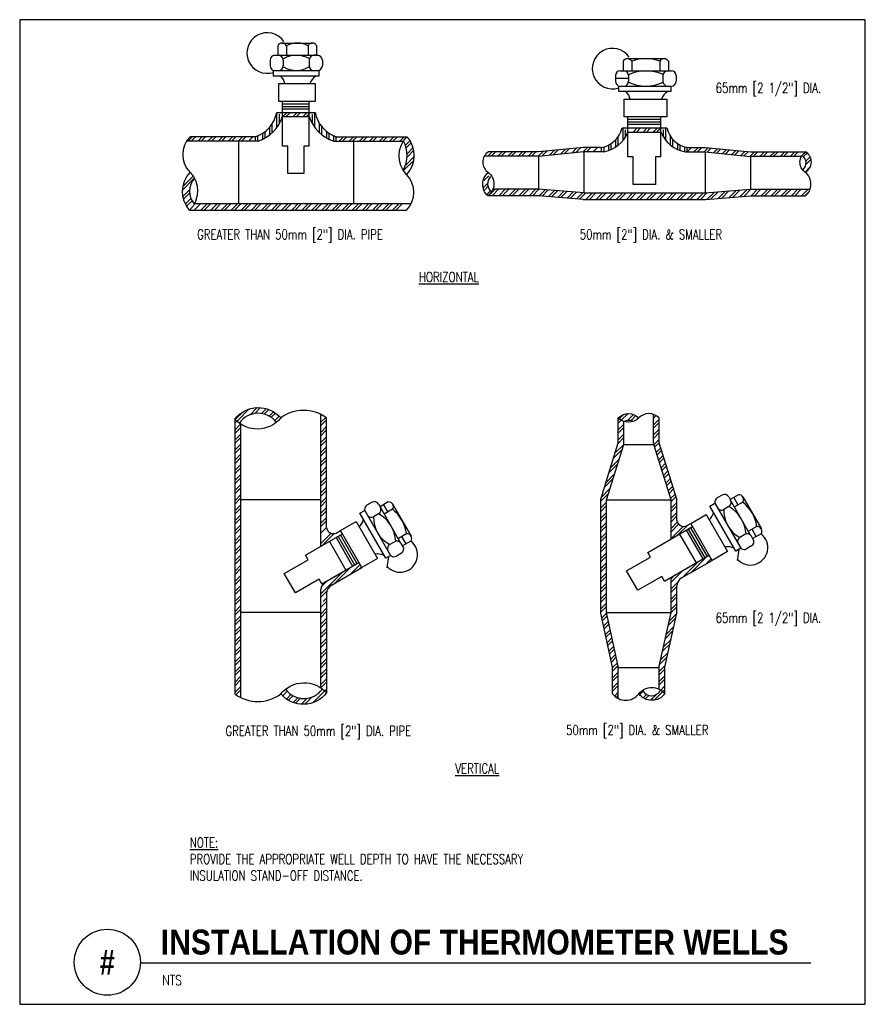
# Model space of a CAD drawing. Header units: inches. Extents: x -0.24 to 7.76, y -0.21 to 9.1.
import ezdxf
from ezdxf.enums import TextEntityAlignment as Align

# ---------------------------------------------------------------- set-up
doc = ezdxf.new("R2010")
doc.units = ezdxf.units.IN
doc.header["$MEASUREMENT"] = 0
doc.layers.add('G-ANNO-NPLT', color=7, linetype='Continuous', plot=False)
for name, color, linetype in [('M-DETL-MEDM', 4, 'Continuous'), ('M-DETL-PATT', 8, 'Continuous'), ('M-DETL-TEXT', 2, 'Continuous'), ('M-DETL-THIN', 2, 'Continuous')]:
    doc.layers.add(name, color=color, linetype=linetype)
doc.styles.add('BOLD', font='bold.shx', dxfattribs={"width": 0.9})
doc.styles.add('Romans', font='romans.shx', dxfattribs={"width": 0.75})

msp = doc.modelspace()

# ---------------------------------------------------------------- linework, layer by layer
at = {"layer": 'G-ANNO-NPLT', "color": 6}
msp.add_lwpolyline([(-0.2427, -0.2104), (7.7572, -0.2104), (7.7572, 9.1021), (-0.2427, 9.1021)], close=True, dxfattribs=at)
at = {"layer": 'M-DETL-MEDM'}
for p, q in [((2.1887, 8.2251), (2.5516, 8.2251)), ((2.2445, 8.1857), (2.4958, 8.1857)), ((5.4557, 8.0781), (5.8796, 8.0781)), ((5.5115, 8.0387), (5.8238, 8.0387)), ((2.0121, 7.9541), (1.3361, 7.9541)), ((1.9854, 7.9957), (1.3692, 7.9957)), ((1.8263, 7.9541), (1.8263, 7.3623)), ((2.7283, 7.9541), (3.3873, 7.9541)), ((2.755, 7.9957), (3.4209, 7.9957)), ((2.9141, 7.9541), (2.9141, 7.3623)), ((4.6655, 7.8514), (4.1909, 7.8514)), ((5.09, 7.893), (4.6655, 7.8514)), ((5.0932, 7.8515), (4.6655, 7.8096)), ((5.2523, 7.893), (5.09, 7.893)), ((5.0932, 7.8515), (5.0932, 7.465)), ((5.279, 7.8515), (5.0932, 7.8515)), ((6.0563, 7.8515), (6.2421, 7.8515)), ((6.0829, 7.893), (6.2453, 7.893)), ((6.2421, 7.8515), (6.2421, 7.465)), ((6.2421, 7.8515), (6.6697, 7.8096)), ((6.2453, 7.893), (6.6697, 7.8514)), ((6.6697, 7.8514), (7.1969, 7.8514)), ((4.6655, 7.8099), (4.1519, 7.8099)), ((4.6655, 7.8099), (4.6655, 7.4987)), ((6.6697, 7.8099), (7.1543, 7.8099)), ((6.6697, 7.8099), (6.6697, 7.4987)), ((4.6655, 7.4987), (4.2344, 7.4987)), ((5.0932, 7.465), (4.6655, 7.4987)), ((5.0932, 7.465), (6.2421, 7.465)), ((6.2421, 7.465), (6.6697, 7.4987)), ((6.6697, 7.4987), (7.2367, 7.4987)), ((1.4103, 7.3623), (3.461, 7.3623)), ((4.6655, 7.4365), (4.1849, 7.4365)), ((5.0884, 7.4027), (4.6655, 7.4361)), ((5.0884, 7.4027), (6.2469, 7.4027)), ((6.2469, 7.4027), (6.6697, 7.4361)), ((6.6697, 7.4365), (7.1909, 7.4365)), ((1.3646, 7.3), (3.4163, 7.3)), ((1.7927, 5.3252), (1.7927, 2.7256)), ((2.6068, 4.1213), (2.6068, 5.3688)), ((2.6608, 4.2961), (2.6608, 5.3354)), ((1.8469, 5.2781), (1.8469, 2.6922)), ((5.4719, 5.0854), (5.7555, 5.0854)), ((2.6068, 4.5598), (1.8469, 4.5598)), ((5.3077, 4.5598), (5.9197, 4.5598)), ((6.065, 4.315), (6.1057, 4.3385)), ((2.752, 4.2467), (2.7928, 4.2703)), ((2.7058, 3.7535), (2.9948, 3.9204)), ((6.0187, 3.8218), (6.3077, 3.9887)), ((5.9737, 3.6819), (5.9737, 3.7439)), ((2.6068, 2.7828), (2.6068, 3.7089)), ((2.6608, 3.6756), (2.6608, 2.7358)), ((2.6068, 3.4938), (1.8469, 3.4938)), ((5.3077, 3.4938), (5.9197, 3.4938)), ((5.4202, 2.9756), (5.8072, 2.9756))]:
    msp.add_line(p, q, dxfattribs=at)
for points in [[(1.3692, 7.9957, 0.413791), (1.3692, 7.6582, -0.405966), (1.3646, 7.3, -0.384187), (1.3692, 7.6582)], [(3.4163, 7.3, 0.413791), (3.4163, 7.6375, -0.405966), (3.4209, 7.9957, -0.384187), (3.4163, 7.6375)], [(4.1909, 7.8514, 0.549641), (4.1909, 7.6582, -0.506918), (4.1849, 7.4365, -0.450134), (4.1909, 7.6582)], [(7.1909, 7.4365, 0.470845), (7.1909, 7.6582, -0.56987), (7.1969, 7.8514, -0.513597), (7.1909, 7.6582)], [(2.6608, 5.3354, 0.331758), (2.2267, 5.3354, -0.461502), (1.7927, 5.3252, -0.476421), (2.2267, 5.3354)], [(5.8071, 5.3354, 0.42008), (5.6137, 5.3354, -0.42008), (5.4203, 5.3354, -0.42008), (5.6137, 5.3354)], [(1.7927, 2.7256, 0.331758), (2.2267, 2.7256, -0.461502), (2.6608, 2.7358, -0.476421), (2.2267, 2.7256)], [(5.3662, 2.7256, 0.490652), (5.6137, 2.7256, -0.490652), (5.8612, 2.7256, -0.490652), (5.6137, 2.7256)]]:
    msp.add_lwpolyline(points, format="xyb", dxfattribs=at)
for points in [[(5.3668, 2.7248), (5.3662, 2.9777), (5.2537, 3.4879), (5.2537, 4.568), (5.4203, 5.1015), (5.4203, 5.3354)], [(5.9197, 4.1896), (5.9197, 4.5598), (5.7555, 5.0854), (5.7531, 5.1015), (5.7531, 5.3692)], [(5.9737, 4.3643), (5.9737, 4.568), (5.8071, 5.1015), (5.8071, 5.3354)], [(5.3077, 3.4938), (5.3077, 4.5598), (5.4719, 5.0854), (5.4743, 5.1015), (5.4743, 5.3017)], [(5.9197, 3.4938), (5.9197, 3.8292)], [(5.8612, 2.7256), (5.8612, 2.9777), (5.9737, 3.4879), (5.9737, 3.6937)], [(5.4202, 2.6813), (5.4202, 2.9777), (5.4189, 2.9893), (5.3077, 3.4938)], [(5.8072, 2.7699), (5.8072, 2.9777), (5.8085, 2.9893), (5.9197, 3.4938)]]:
    msp.add_lwpolyline(points, dxfattribs=at)
for centre, radius, start, end in [((1.8978, 8.2781), 0.2957, 287.23204, 349.68081), ((2.8426, 8.2781), 0.2957, 190.31919, 252.76796), ((1.8968, 8.3022), 0.3667, 288.31584, 341.47613), ((2.8435, 8.3022), 0.3667, 198.52387, 251.68416), ((5.2199, 8.1328), 0.242, 277.69921, 346.92422), ((5.2271, 8.1538), 0.3067, 279.73524, 337.96407), ((6.1081, 8.1538), 0.3067, 202.03592, 260.26476), ((6.1154, 8.1328), 0.242, 193.07578, 262.30079), ((3.1332, 7.8165), 0.289, 330.99158, 28.43516), ((7.1149, 7.747), 0.0819, 311.89092, 56.31377), ((1.5425, 7.4795), 0.179, 137.52915, 221.81567), ((4.2815, 7.5493), 0.0973, 135.3674, 231.94037), ((2.0133, 5.1644), 0.2153, 37.74984, 144.68374), ((5.517, 5.2196), 0.0925, 65.45919, 116.16038), ((2.7265, 4.3085), 0.0669, 190.7393, 292.45892), ((6.0394, 4.3768), 0.0669, 190.7393, 292.45892), ((6.0637, 3.7439), 0.09, 120, 180), ((2.6968, 3.7089), 0.09, 120, 180), ((2.6968, 3.7089), 0.09, 166.22089, 180), ((2.7508, 3.6756), 0.09, 120, 180), ((2.4465, 2.8964), 0.2151, 217.09898, 322.77566), ((5.7344, 2.8021), 0.0942, 210.27407, 331.51634)]:
    msp.add_arc(centre, radius, start, end, dxfattribs=at)
at = {"layer": 'M-DETL-PATT'}
for p, q in [((2.1913, 8.0837), (2.1913, 8.2233)), ((2.2138, 8.1179), (2.2138, 8.2075)), ((2.2475, 8.1857), (2.2869, 8.2251)), ((2.2794, 8.1857), (2.3187, 8.2251)), ((2.343, 8.1857), (2.3824, 8.2251)), ((2.3748, 8.1857), (2.4142, 8.2251)), ((2.4385, 8.1857), (2.4778, 8.2251)), ((2.4703, 8.1857), (2.5097, 8.2251)), ((2.5266, 8.1179), (2.5266, 8.2075)), ((2.5491, 8.0837), (2.5491, 8.2233)), ((2.1463, 8.0335), (2.1463, 8.1178)), ((2.5941, 8.0335), (2.5941, 8.1178)), ((2.0563, 7.9721), (2.0563, 8.0284)), ((2.0788, 7.9839), (2.0788, 8.0442)), ((2.1238, 8.0143), (2.1238, 8.0874)), ((2.6166, 8.0143), (2.6166, 8.0874)), ((2.6616, 7.9839), (2.6616, 8.0442)), ((2.6841, 7.9721), (2.6841, 8.0284)), ((5.4652, 7.9604), (5.4652, 8.0767)), ((5.4877, 7.992), (5.4877, 8.061)), ((5.5598, 8.0387), (5.5992, 8.0781)), ((5.5917, 8.0387), (5.631, 8.0781)), ((5.6553, 8.0387), (5.6947, 8.0781)), ((5.6871, 8.0387), (5.7265, 8.0781)), ((5.7508, 8.0387), (5.7901, 8.0781)), ((5.7826, 8.0387), (5.822, 8.0781)), ((5.8476, 7.992), (5.8476, 8.061)), ((5.8701, 7.9604), (5.8701, 8.0767)), ((1.3477, 7.9541), (1.3892, 7.9957)), ((1.3795, 7.9541), (1.4211, 7.9957)), ((1.4432, 7.9541), (1.4847, 7.9957)), ((1.475, 7.9541), (1.5165, 7.9957)), ((1.5386, 7.9541), (1.5802, 7.9957)), ((1.5705, 7.9541), (1.612, 7.9957)), ((1.6341, 7.9541), (1.6756, 7.9957)), ((1.6659, 7.9541), (1.7074, 7.9957)), ((1.7296, 7.9541), (1.7711, 7.9957)), ((1.7614, 7.9541), (1.8029, 7.9957)), ((1.825, 7.9541), (1.8665, 7.9957)), ((1.8568, 7.9541), (1.8983, 7.9957)), ((1.9205, 7.9541), (1.962, 7.9957)), ((1.9888, 7.9541), (1.9888, 7.9967)), ((2.0113, 7.9541), (2.0113, 8.005)), ((2.7291, 7.9541), (2.7291, 8.005)), ((2.7516, 7.9541), (2.7516, 7.9967)), ((2.7796, 7.9541), (2.8211, 7.9957)), ((2.8114, 7.9541), (2.8529, 7.9957)), ((2.8751, 7.9541), (2.9166, 7.9957)), ((2.9069, 7.9541), (2.9484, 7.9957)), ((2.9705, 7.9541), (3.012, 7.9957)), ((3.0024, 7.9541), (3.0439, 7.9957)), ((3.066, 7.9541), (3.1075, 7.9957)), ((3.0978, 7.9541), (3.1393, 7.9957)), ((3.1615, 7.9541), (3.203, 7.9957)), ((3.1933, 7.9541), (3.2348, 7.9957)), ((3.2569, 7.9541), (3.2984, 7.9957)), ((3.2887, 7.9541), (3.3302, 7.9957)), ((3.3524, 7.9541), (3.3939, 7.9957)), ((3.449, 7.9573), (3.405, 7.9134)), ((3.4602, 7.9367), (3.4125, 7.889)), ((5.3302, 7.8649), (5.3302, 7.9174)), ((5.3527, 7.8739), (5.3527, 7.9305)), ((5.3977, 7.8988), (5.3977, 7.9686)), ((5.4202, 7.9154), (5.4202, 7.997)), ((5.9151, 7.9154), (5.9151, 7.997)), ((5.9376, 7.8988), (5.9376, 7.9686)), ((5.9826, 7.8739), (5.9826, 7.9305)), ((6.0051, 7.8649), (6.0051, 7.9174)), ((3.4777, 7.8906), (3.4216, 7.8345)), ((3.4835, 7.8646), (3.4221, 7.8032)), ((4.1856, 7.8099), (4.2271, 7.8514)), ((4.2174, 7.8099), (4.2589, 7.8514)), ((4.281, 7.8099), (4.3225, 7.8514)), ((4.3128, 7.8099), (4.3544, 7.8514)), ((4.3765, 7.8099), (4.418, 7.8514)), ((4.4083, 7.8099), (4.4498, 7.8514)), ((4.4719, 7.8099), (4.5135, 7.8514)), ((4.5038, 7.8099), (4.5453, 7.8514)), ((4.5674, 7.8099), (4.6089, 7.8514)), ((4.5992, 7.8099), (4.6407, 7.8514)), ((4.6629, 7.8099), (4.7086, 7.8556)), ((4.6975, 7.8127), (4.7439, 7.8591)), ((4.768, 7.8196), (4.8144, 7.866)), ((4.8033, 7.8231), (4.8497, 7.8694)), ((4.8739, 7.83), (4.9202, 7.8763)), ((4.9091, 7.8334), (4.9555, 7.8798)), ((4.9797, 7.8403), (5.026, 7.8867)), ((5.0149, 7.8438), (5.0613, 7.8902)), ((5.0855, 7.8507), (5.1277, 7.893)), ((5.1181, 7.8515), (5.1596, 7.893)), ((5.1817, 7.8515), (5.2232, 7.893)), ((5.2627, 7.8515), (5.2627, 7.8946)), ((5.2852, 7.8526), (5.2852, 7.8998)), ((6.0501, 7.8526), (6.0501, 7.8998)), ((6.0726, 7.8515), (6.0726, 7.8946)), ((6.0727, 7.8515), (6.1142, 7.893)), ((6.1363, 7.8515), (6.1778, 7.893)), ((6.1681, 7.8515), (6.2096, 7.893)), ((6.2318, 7.8515), (6.2708, 7.8905)), ((6.2617, 7.8495), (6.2997, 7.8876)), ((6.3196, 7.8439), (6.3577, 7.882)), ((6.3486, 7.841), (6.3867, 7.8791)), ((6.4066, 7.8354), (6.4447, 7.8735)), ((6.4356, 7.8325), (6.4737, 7.8706)), ((6.4935, 7.8268), (6.5316, 7.8649)), ((6.5225, 7.824), (6.5606, 7.8621)), ((6.5805, 7.8183), (6.6186, 7.8564)), ((6.6095, 7.8155), (6.6476, 7.8536)), ((6.6674, 7.8098), (6.709, 7.8514)), ((6.6993, 7.8099), (6.7408, 7.8514)), ((6.763, 7.8099), (6.8045, 7.8514)), ((6.7948, 7.8099), (6.8363, 7.8514)), ((6.8584, 7.8099), (6.8999, 7.8514)), ((6.8902, 7.8099), (6.9318, 7.8514)), ((6.9539, 7.8099), (6.9954, 7.8514)), ((6.9857, 7.8099), (7.0272, 7.8514)), ((7.0493, 7.8099), (7.0909, 7.8514)), ((7.0812, 7.8099), (7.1227, 7.8514)), ((7.1735, 7.8068), (7.2074, 7.8407)), ((3.4825, 7.7681), (3.395, 7.6806)), ((3.487, 7.8044), (3.4103, 7.7277)), ((7.1951, 7.7648), (7.2319, 7.8016)), ((7.1953, 7.7332), (7.2395, 7.7774)), ((7.1868, 7.661), (7.2324, 7.7066)), ((1.2985, 7.4912), (1.4095, 7.6023)), ((1.303, 7.5276), (1.3977, 7.6222)), ((4.1865, 7.5547), (4.1423, 7.5105)), ((4.195, 7.6269), (4.1494, 7.5813)), ((1.302, 7.4311), (1.3641, 7.4932)), ((1.3078, 7.4051), (1.3644, 7.4617)), ((4.1867, 7.5231), (4.1499, 7.4863)), ((4.2083, 7.4811), (4.1744, 7.4472)), ((4.1939, 7.4365), (4.2562, 7.4987)), ((4.2258, 7.4365), (4.288, 7.4987)), ((4.2894, 7.4365), (4.3516, 7.4987)), ((4.3212, 7.4365), (4.3835, 7.4987)), ((4.3849, 7.4365), (4.4471, 7.4987)), ((4.4167, 7.4365), (4.4789, 7.4987)), ((4.4803, 7.4365), (4.5426, 7.4987)), ((4.5121, 7.4365), (4.5744, 7.4987)), ((4.5758, 7.4365), (4.638, 7.4987)), ((4.6076, 7.4365), (4.6695, 7.4984)), ((4.6705, 7.4357), (4.7285, 7.4937)), ((4.7, 7.4334), (4.758, 7.4914)), ((4.7589, 7.4287), (4.817, 7.4868)), ((4.7884, 7.4264), (4.8465, 7.4844)), ((4.8474, 7.4217), (4.9055, 7.4798)), ((4.8769, 7.4194), (4.935, 7.4774)), ((4.9359, 7.4147), (4.994, 7.4728)), ((4.9654, 7.4124), (5.0234, 7.4705)), ((5.0244, 7.4078), (5.0824, 7.4658)), ((5.0539, 7.4054), (5.1134, 7.465)), ((5.1148, 7.4027), (5.177, 7.465)), ((5.1466, 7.4027), (5.2089, 7.465)), ((5.2103, 7.4027), (5.2725, 7.465)), ((5.2421, 7.4027), (5.3043, 7.465)), ((5.3057, 7.4027), (5.368, 7.465)), ((5.3375, 7.4027), (5.3998, 7.465)), ((5.4012, 7.4027), (5.4634, 7.465)), ((5.433, 7.4027), (5.4952, 7.465)), ((5.4966, 7.4027), (5.5589, 7.465)), ((5.5285, 7.4027), (5.5907, 7.465)), ((5.5921, 7.4027), (5.6543, 7.465)), ((5.6239, 7.4027), (5.6862, 7.465)), ((5.6875, 7.4027), (5.7498, 7.465)), ((5.7194, 7.4027), (5.7816, 7.465)), ((5.783, 7.4027), (5.8453, 7.465)), ((5.8148, 7.4027), (5.8771, 7.465)), ((5.8785, 7.4027), (5.9407, 7.465)), ((5.9103, 7.4027), (5.9725, 7.465)), ((5.9739, 7.4027), (6.0362, 7.465)), ((6.0057, 7.4027), (6.068, 7.465)), ((6.0694, 7.4027), (6.1316, 7.465)), ((6.1012, 7.4027), (6.1635, 7.465)), ((6.1648, 7.4027), (6.2271, 7.465)), ((6.1967, 7.4027), (6.2604, 7.4664)), ((6.2615, 7.4039), (6.3295, 7.4719)), ((6.296, 7.4066), (6.364, 7.4746)), ((6.3651, 7.412), (6.4331, 7.48)), ((6.3996, 7.4148), (6.4676, 7.4828)), ((6.4687, 7.4202), (6.5367, 7.4882)), ((6.5033, 7.4229), (6.5713, 7.4909)), ((6.5724, 7.4284), (6.6404, 7.4964)), ((6.6069, 7.4311), (6.6745, 7.4987)), ((6.6759, 7.4365), (6.7381, 7.4987)), ((6.7077, 7.4365), (6.77, 7.4987)), ((6.7713, 7.4365), (6.8336, 7.4987)), ((6.8032, 7.4365), (6.8654, 7.4987)), ((6.8668, 7.4365), (6.9291, 7.4987)), ((6.8986, 7.4365), (6.9609, 7.4987)), ((6.9623, 7.4365), (7.0245, 7.4987)), ((6.9941, 7.4365), (7.0563, 7.4987)), ((7.0577, 7.4365), (7.12, 7.4987)), ((7.0895, 7.4365), (7.1518, 7.4987)), ((7.1532, 7.4365), (7.2154, 7.4987)), ((7.185, 7.4365), (7.2238, 7.4752)), ((1.3253, 7.359), (1.3772, 7.4109)), ((1.3365, 7.3384), (1.3877, 7.3896)), ((1.4081, 7.3), (1.4703, 7.3623)), ((1.4717, 7.3), (1.534, 7.3623)), ((1.5036, 7.3), (1.5658, 7.3623)), ((1.5672, 7.3), (1.6294, 7.3623)), ((1.599, 7.3), (1.6613, 7.3623)), ((1.6627, 7.3), (1.7249, 7.3623)), ((1.6945, 7.3), (1.7567, 7.3623)), ((1.7581, 7.3), (1.8204, 7.3623)), ((1.7899, 7.3), (1.8522, 7.3623)), ((1.8536, 7.3), (1.9158, 7.3623)), ((1.8854, 7.3), (1.9476, 7.3623)), ((1.949, 7.3), (2.0113, 7.3623)), ((1.9809, 7.3), (2.0431, 7.3623)), ((2.0445, 7.3), (2.1067, 7.3623)), ((2.0763, 7.3), (2.1386, 7.3623)), ((2.14, 7.3), (2.2022, 7.3623)), ((2.1718, 7.3), (2.234, 7.3623)), ((2.2354, 7.3), (2.2977, 7.3623)), ((2.2672, 7.3), (2.3295, 7.3623)), ((2.3309, 7.3), (2.3931, 7.3623)), ((2.3627, 7.3), (2.4249, 7.3623)), ((2.4263, 7.3), (2.4886, 7.3623)), ((2.4581, 7.3), (2.5204, 7.3623)), ((2.5218, 7.3), (2.584, 7.3623)), ((2.5536, 7.3), (2.6159, 7.3623)), ((2.6172, 7.3), (2.6795, 7.3623)), ((2.6491, 7.3), (2.7113, 7.3623)), ((2.7127, 7.3), (2.775, 7.3623)), ((2.7445, 7.3), (2.8068, 7.3623)), ((2.8082, 7.3), (2.8704, 7.3623)), ((2.84, 7.3), (2.9022, 7.3623)), ((2.9036, 7.3), (2.9659, 7.3623)), ((2.9354, 7.3), (2.9977, 7.3623)), ((2.9991, 7.3), (3.0613, 7.3623)), ((3.0309, 7.3), (3.0932, 7.3623)), ((3.0945, 7.3), (3.1568, 7.3623)), ((3.1264, 7.3), (3.1886, 7.3623)), ((3.19, 7.3), (3.2523, 7.3623)), ((3.2218, 7.3), (3.2841, 7.3623)), ((3.2855, 7.3), (3.3477, 7.3623)), ((3.3173, 7.3), (3.3795, 7.3623)), ((3.4127, 7.3), (3.4387, 7.326)), ((1.8165, 5.3086), (1.9283, 5.4204)), ((1.9374, 5.3659), (2.0052, 5.4337)), ((1.9806, 5.3772), (2.0363, 5.4329)), ((2.0444, 5.3774), (2.0902, 5.4232)), ((2.0707, 5.3719), (2.1141, 5.4152)), ((1.7927, 5.3166), (1.7958, 5.3197)), ((1.7988, 5.3227), (1.8701, 5.394)), ((2.1161, 5.3536), (2.1569, 5.3944)), ((2.1358, 5.3415), (2.1762, 5.3819)), ((2.17, 5.3121), (2.2107, 5.3528)), ((2.6068, 5.3584), (2.6136, 5.3653)), ((2.6068, 5.2948), (2.6531, 5.3411)), ((2.6068, 5.263), (2.6608, 5.317)), ((5.4203, 5.3188), (5.4281, 5.3265)), ((5.4203, 5.2869), (5.4466, 5.3132)), ((5.4301, 5.3285), (5.4687, 5.3671)), ((5.4483, 5.3149), (5.5092, 5.3758)), ((5.5088, 5.3118), (5.5645, 5.3675)), ((5.5385, 5.3096), (5.586, 5.3572)), ((5.7531, 5.3651), (5.7561, 5.3681)), ((5.7531, 5.3333), (5.7778, 5.3581)), ((5.7531, 5.2697), (5.8071, 5.3237)), ((1.7927, 5.2848), (1.8099, 5.302)), ((1.7927, 5.2211), (1.8469, 5.2753)), ((1.7927, 5.1893), (1.8469, 5.2435)), ((2.6068, 5.1993), (2.6608, 5.2533)), ((2.6068, 5.1675), (2.6608, 5.2215)), ((5.4203, 5.2233), (5.4743, 5.2773)), ((5.4203, 5.1915), (5.4743, 5.2455)), ((5.7531, 5.2378), (5.8071, 5.2918)), ((5.7531, 5.1742), (5.8071, 5.2282)), ((1.7927, 5.1257), (1.8469, 5.1799)), ((1.7927, 5.0938), (1.8469, 5.148)), ((2.6068, 5.1039), (2.6608, 5.1579)), ((2.6068, 5.0721), (2.6608, 5.1261)), ((5.4178, 5.0935), (5.4743, 5.15)), ((5.4203, 5.1279), (5.4743, 5.1819)), ((5.7531, 5.1424), (5.8071, 5.1964)), ((5.7565, 5.0822), (5.8071, 5.1327)), ((1.7927, 5.0302), (1.8469, 5.0844)), ((1.7927, 4.9984), (1.8469, 5.0526)), ((2.6068, 5.0084), (2.6608, 5.0624)), ((2.6068, 4.9766), (2.6608, 5.0306)), ((5.3745, 4.9547), (5.4567, 5.037)), ((5.3889, 5.001), (5.4712, 5.0832)), ((5.7641, 5.058), (5.8072, 5.1011)), ((5.7793, 5.0095), (5.8224, 5.0526)), ((1.7927, 4.9347), (1.8469, 4.9889)), ((1.7927, 4.9029), (1.8469, 4.9571)), ((2.6068, 4.913), (2.6608, 4.967)), ((5.3456, 4.8622), (5.4278, 4.9444)), ((5.7868, 4.9852), (5.8299, 5.0283)), ((5.802, 4.9367), (5.8451, 4.9798)), ((5.8096, 4.9125), (5.8527, 4.9556)), ((1.7927, 4.8393), (1.8469, 4.8935)), ((1.7927, 4.8075), (1.8469, 4.8617)), ((2.6068, 4.8811), (2.6608, 4.9351)), ((2.6068, 4.8175), (2.6608, 4.8715)), ((5.3311, 4.8159), (5.4134, 4.8982)), ((5.8247, 4.864), (5.8678, 4.9071)), ((5.8323, 4.8397), (5.8754, 4.8829)), ((1.7927, 4.7438), (1.8469, 4.798)), ((1.7927, 4.712), (1.8469, 4.7662)), ((2.6068, 4.7857), (2.6608, 4.8397)), ((2.6068, 4.722), (2.6608, 4.776)), ((5.2878, 4.6771), (5.37, 4.7593)), ((5.3022, 4.7233), (5.3845, 4.8056)), ((5.8474, 4.7913), (5.8905, 4.8344)), ((5.855, 4.767), (5.8981, 4.8101)), ((5.8701, 4.7185), (5.9133, 4.7616)), ((1.7927, 4.6484), (1.8469, 4.7026)), ((1.7927, 4.6165), (1.8469, 4.6707)), ((2.6068, 4.6902), (2.6608, 4.7442)), ((2.6068, 4.6266), (2.6608, 4.6806)), ((5.2588, 4.5845), (5.3411, 4.6668)), ((5.8777, 4.6943), (5.9208, 4.7374)), ((5.8929, 4.6458), (5.936, 4.6889)), ((5.9004, 4.6215), (5.9435, 4.6646)), ((1.7927, 4.5529), (1.8469, 4.6071)), ((1.7927, 4.5211), (1.8469, 4.5753)), ((2.6068, 4.5948), (2.6608, 4.6488)), ((2.6068, 4.5311), (2.6608, 4.5851)), ((5.2537, 4.5475), (5.3267, 4.6205)), ((5.9156, 4.573), (5.9587, 4.6161)), ((5.9197, 4.5454), (5.9663, 4.5919)), ((1.7927, 4.4574), (1.8469, 4.5116)), ((1.7927, 4.4256), (1.8469, 4.4798)), ((2.6068, 4.4993), (2.6608, 4.5533)), ((2.6068, 4.4357), (2.6608, 4.4897)), ((5.2537, 4.4839), (5.3077, 4.5379)), ((5.2537, 4.4521), (5.3077, 4.5061)), ((5.9197, 4.4817), (5.9737, 4.5357)), ((5.9197, 4.4499), (5.9737, 4.5039)), ((1.7927, 4.362), (1.8469, 4.4162)), ((1.7927, 4.3302), (1.8469, 4.3844)), ((2.6068, 4.4038), (2.6608, 4.4578)), ((2.6068, 4.3402), (2.6608, 4.3942)), ((5.2537, 4.3884), (5.3077, 4.4424)), ((5.2537, 4.3566), (5.3077, 4.4106)), ((5.9197, 4.3863), (5.9737, 4.4403)), ((5.9197, 4.3544), (5.9737, 4.4084)), ((1.7927, 4.2665), (1.8469, 4.3207)), ((1.7927, 4.2347), (1.8469, 4.2889)), ((2.6068, 4.3084), (2.6608, 4.3624)), ((2.6068, 4.2448), (2.6608, 4.2988)), ((5.2537, 4.293), (5.3077, 4.347)), ((5.2537, 4.2612), (5.3077, 4.3152)), ((5.9197, 4.2908), (5.9784, 4.3495)), ((5.9197, 4.259), (5.9912, 4.3305)), ((5.9197, 4.1953), (6.0345, 4.3101)), ((5.9815, 4.2253), (6.0798, 4.3236)), ((1.7927, 4.1711), (1.8469, 4.2253)), ((1.7927, 4.1392), (1.8469, 4.1934)), ((2.6068, 4.1493), (2.7033, 4.2458)), ((2.6159, 4.1266), (2.7312, 4.2418)), ((5.2537, 4.1975), (5.3077, 4.2515)), ((5.2537, 4.1657), (5.3077, 4.2197)), ((1.7927, 4.0756), (1.8469, 4.1298)), ((1.7927, 4.0438), (1.8469, 4.098)), ((5.2537, 4.1021), (5.3077, 4.1561)), ((5.2537, 4.0702), (5.3077, 4.1242)), ((1.7927, 3.9801), (1.8469, 4.0344)), ((5.2537, 4.0066), (5.3077, 4.0606)), ((5.2537, 3.9748), (5.3077, 4.0288)), ((6.1053, 3.8718), (6.2579, 4.0244)), ((1.7927, 3.9483), (1.8469, 4.0025)), ((1.7927, 3.8847), (1.8469, 3.9389)), ((2.7397, 3.7731), (2.8924, 3.9257)), ((2.8903, 3.86), (2.9787, 3.9484)), ((2.9656, 3.9035), (2.9903, 3.9282)), ((5.2537, 3.9111), (5.3077, 3.9651)), ((5.2537, 3.8793), (5.3077, 3.9333)), ((6.03, 3.8283), (6.1826, 3.9809)), ((6.2558, 3.9587), (6.2997, 4.0026)), ((1.7927, 3.8529), (1.8469, 3.9071)), ((1.7927, 3.7892), (1.8469, 3.8434)), ((2.6068, 3.672), (2.8171, 3.8823)), ((5.2537, 3.8157), (5.3077, 3.8697)), ((5.2537, 3.7839), (5.3077, 3.8379)), ((5.9197, 3.7817), (6.0321, 3.894)), ((5.9197, 3.8135), (5.9568, 3.8505)), ((1.7927, 3.7574), (1.8469, 3.8116)), ((1.7927, 3.6938), (1.8469, 3.748)), ((2.6131, 3.7419), (2.6665, 3.7953)), ((5.2537, 3.7202), (5.3077, 3.7742)), ((5.2537, 3.6884), (5.3077, 3.7424)), ((5.9197, 3.718), (5.981, 3.7793)), ((5.9197, 3.6862), (5.9737, 3.7402)), ((1.7927, 3.6619), (1.8469, 3.7162)), ((1.7927, 3.5983), (1.8469, 3.6525)), ((2.6068, 3.6402), (2.6633, 3.6967)), ((5.2537, 3.6248), (5.3077, 3.6788)), ((5.2537, 3.593), (5.3077, 3.647)), ((5.9197, 3.6226), (5.9737, 3.6766)), ((5.9197, 3.5908), (5.9737, 3.6448)), ((1.7927, 3.5665), (1.8469, 3.6207)), ((1.7927, 3.5028), (1.8469, 3.5571)), ((2.6068, 3.5447), (2.6608, 3.5987)), ((2.629, 3.5987), (2.6608, 3.6305)), ((5.2537, 3.5293), (5.3077, 3.5833)), ((5.2537, 3.4975), (5.3077, 3.5515)), ((5.9197, 3.5271), (5.9737, 3.5811)), ((5.9206, 3.4962), (5.9737, 3.5493)), ((1.7927, 3.471), (1.8469, 3.5252)), ((1.7927, 3.4074), (1.8469, 3.4616)), ((2.6068, 3.4811), (2.6608, 3.5351)), ((2.6068, 3.4493), (2.6608, 3.5033)), ((5.2635, 3.4436), (5.3088, 3.4889)), ((5.2692, 3.4175), (5.3145, 3.4629)), ((5.9021, 3.4141), (5.9731, 3.485)), ((1.7927, 3.3756), (1.8469, 3.4298)), ((1.7927, 3.3119), (1.8469, 3.3661)), ((2.6068, 3.3856), (2.6608, 3.4396)), ((2.6068, 3.3538), (2.6608, 3.4078)), ((5.2807, 3.3654), (5.326, 3.4107)), ((5.2865, 3.3393), (5.3318, 3.3846)), ((5.8752, 3.2916), (5.9461, 3.3626)), ((5.8932, 3.3733), (5.9641, 3.4442)), ((1.7927, 3.2801), (1.8469, 3.3343)), ((1.7927, 3.2165), (1.8469, 3.2707)), ((2.6068, 3.2902), (2.6608, 3.3442)), ((2.6068, 3.2583), (2.6608, 3.3123)), ((5.2979, 3.2872), (5.3433, 3.3325)), ((5.3037, 3.2611), (5.349, 3.3064)), ((5.8662, 3.2508), (5.9371, 3.3217)), ((1.7927, 3.1846), (1.8469, 3.2389)), ((1.7927, 3.121), (1.8469, 3.1752)), ((2.6068, 3.1947), (2.6608, 3.2487)), ((2.6068, 3.1629), (2.6608, 3.2169)), ((5.3152, 3.209), (5.3605, 3.2543)), ((5.3209, 3.1829), (5.3662, 3.2282)), ((5.3324, 3.1307), (5.3777, 3.1761)), ((5.8392, 3.1284), (5.9101, 3.1993)), ((5.8482, 3.1692), (5.9191, 3.2401)), ((1.7927, 3.0892), (1.8469, 3.1434)), ((1.7927, 3.0255), (1.8469, 3.0798)), ((2.6068, 3.0992), (2.6608, 3.1532)), ((2.6068, 3.0674), (2.6608, 3.1214)), ((5.3382, 3.1047), (5.3835, 3.15)), ((5.3497, 3.0525), (5.395, 3.0978)), ((5.8122, 3.0059), (5.8831, 3.0768)), ((5.8212, 3.0467), (5.8921, 3.1177)), ((1.7927, 2.9937), (1.8469, 3.0479)), ((1.7927, 2.9301), (1.8469, 2.9843)), ((2.6068, 3.0038), (2.6608, 3.0578)), ((2.6068, 2.972), (2.6608, 3.026)), ((5.3554, 3.0265), (5.4007, 3.0718)), ((5.3662, 2.9736), (5.4122, 3.0196)), ((5.3663, 2.9418), (5.418, 2.9935)), ((5.8072, 2.9373), (5.8651, 2.9952)), ((1.7927, 2.8983), (1.8469, 2.9525)), ((1.7927, 2.8346), (1.8469, 2.8888)), ((2.6068, 2.9083), (2.6608, 2.9623)), ((2.6068, 2.8765), (2.6608, 2.9305)), ((5.3664, 2.8784), (5.4202, 2.9321)), ((5.3665, 2.8466), (5.4202, 2.9003)), ((5.8072, 2.9055), (5.8612, 2.9595)), ((5.8072, 2.8419), (5.8612, 2.8959)), ((1.7927, 2.8028), (1.8469, 2.857)), ((2.6068, 2.8129), (2.6608, 2.8669)), ((2.6078, 2.7821), (2.6608, 2.835)), ((5.3667, 2.7831), (5.4202, 2.8366)), ((5.3667, 2.7514), (5.4202, 2.8048)), ((5.8072, 2.8101), (5.8612, 2.8641)), ((5.8162, 2.7553), (5.8612, 2.8004)), ((1.7927, 2.7392), (1.8469, 2.7934)), ((1.8032, 2.7178), (1.8469, 2.7616)), ((2.2453, 2.7059), (2.2892, 2.7498)), ((2.2802, 2.6772), (2.3232, 2.7202)), ((2.2997, 2.6648), (2.3428, 2.708)), ((2.5326, 2.6431), (2.6413, 2.7518)), ((2.6458, 2.7564), (2.6608, 2.7714)), ((5.3846, 2.7056), (5.4202, 2.7412)), ((5.4024, 2.6916), (5.4202, 2.7094)), ((5.6199, 2.7181), (5.6543, 2.7526)), ((5.6542, 2.6889), (5.6864, 2.7211)), ((5.675, 2.6779), (5.7087, 2.7115)), ((5.7261, 2.6653), (5.7812, 2.7204)), ((5.759, 2.6664), (5.8612, 2.7686)), ((2.343, 2.6445), (2.388, 2.6895)), ((2.3671, 2.6368), (2.4141, 2.6838)), ((2.4218, 2.6278), (2.4776, 2.6836)), ((2.4534, 2.6276), (2.5201, 2.6943))]:
    msp.add_line(p, q, dxfattribs=at)
at = {"layer": 'M-DETL-TEXT'}
msp.add_line((0.8989, 0.1824), (7.2407, 0.1824), dxfattribs=at)
for points in [[(6.0726, 7.8946, 0, 0.026, 0), (6.0864, 7.9715, 0, 0, 0), (6.1756, 8.4659, 0, 0, 0), (6.2885, 8.4659, 0, 0, 0)], [(5.9737, 3.6448, 0, 0.026, 0), (6.03, 3.5905, 0, 0, 0), (6.1709, 3.4546, 0, 0, 0), (6.2789, 3.4546, 0, 0, 0)]]:
    msp.add_lwpolyline(points, format="xyseb", dxfattribs=at)
msp.add_circle((0.5864, 0.1873), 0.3125, dxfattribs=at)
at = {"layer": 'M-DETL-THIN'}
for p, q in [((2.1999, 8.8558), (2.1999, 8.7654)), ((2.2385, 8.881), (2.5279, 8.881)), ((2.2806, 8.8558), (2.2806, 8.7654)), ((2.4858, 8.8558), (2.4858, 8.7654)), ((2.5664, 8.8558), (2.5664, 8.7654)), ((2.1709, 8.7654), (2.2065, 8.7654)), ((2.1999, 8.7654), (2.5755, 8.7654)), ((2.5755, 8.7654), (2.5399, 8.7654)), ((2.1259, 8.7204), (2.1259, 8.6666)), ((2.2515, 8.7204), (2.2515, 8.6666)), ((2.4949, 8.7204), (2.4949, 8.6666)), ((2.6205, 8.7204), (2.6205, 8.6666)), ((5.4669, 8.7088), (5.4669, 8.6183)), ((5.5054, 8.734), (5.8559, 8.734)), ((5.5475, 8.7088), (5.5475, 8.6183)), ((5.8138, 8.7088), (5.8138, 8.6183)), ((5.8944, 8.7088), (5.8944, 8.6183)), ((5.3929, 8.5733), (5.3929, 8.5196)), ((5.4379, 8.6183), (5.9234, 8.6183)), ((5.5184, 8.5733), (5.5184, 8.5196)), ((5.8428, 8.5733), (5.8428, 8.5196)), ((5.9684, 8.5733), (5.9684, 8.5196)), ((5.5184, 8.5464), (5.3929, 8.5464)), ((2.2446, 7.9074), (2.2446, 8.329)), ((2.2446, 8.3072), (2.4957, 8.3072)), ((2.4957, 7.9074), (2.4957, 8.329)), ((2.2446, 8.2817), (2.4957, 8.2817)), ((2.2446, 8.2599), (2.4957, 8.2599)), ((5.5116, 7.8047), (5.5116, 8.1819)), ((5.5116, 8.1601), (5.8237, 8.1601)), ((5.5116, 8.1347), (5.8237, 8.1347)), ((5.5116, 8.1128), (5.8237, 8.1128)), ((5.8237, 7.8047), (5.8237, 8.1819)), ((2.2951, 7.9074), (2.2446, 7.9074)), ((2.2951, 7.646), (2.2951, 7.9074)), ((2.4452, 7.9074), (2.4452, 7.646)), ((2.4957, 7.9074), (2.4452, 7.9074)), ((5.5621, 7.8047), (5.5116, 7.8047)), ((5.5621, 7.5433), (5.5621, 7.8047)), ((5.7732, 7.8047), (5.7732, 7.5433)), ((5.8237, 7.8047), (5.7732, 7.8047)), ((2.4452, 7.646), (2.2951, 7.646)), ((5.7732, 7.5433), (5.5621, 7.5433)), ((6.4033, 4.6059), (6.3557, 4.5784)), ((6.4648, 4.5894), (6.4826, 4.5586)), ((6.5576, 4.6095), (6.4793, 4.5643)), ((6.5119, 4.5831), (6.5522, 4.5133)), ((6.5987, 4.5888), (6.774, 4.2852)), ((3.0904, 4.5376), (3.0428, 4.5101)), ((3.1519, 4.5211), (3.1697, 4.4903)), ((3.2447, 4.5412), (3.1664, 4.496)), ((3.3581, 4.1599), (3.1697, 4.4903)), ((3.199, 4.5148), (3.2393, 4.445)), ((3.285, 4.4714), (3.2067, 4.4262)), ((3.2858, 4.5205), (3.4611, 4.2169)), ((6.4661, 4.4971), (6.4187, 4.4698)), ((6.671, 4.2282), (6.4826, 4.5586)), ((6.5979, 4.5397), (6.5196, 4.4945)), ((3.1532, 4.4289), (3.1058, 4.4015)), ((5.7001, 4.0628), (6.1237, 4.3074)), ((6.0828, 4.2838), (6.2389, 4.0134)), ((6.1049, 4.2965), (6.2609, 4.0262)), ((6.7311, 4.3091), (6.6528, 4.2639)), ((2.4611, 4.0372), (2.8108, 4.2391)), ((2.751, 4.2046), (2.9071, 3.9342)), ((2.7699, 4.2155), (2.926, 3.9451)), ((2.792, 4.2282), (2.948, 3.9579)), ((3.4182, 4.2408), (3.3399, 4.1956)), ((3.4127, 4.1445), (3.3724, 4.2144)), ((5.9996, 4.2359), (6.1558, 3.9653)), ((6.0639, 4.2728), (6.22, 4.0025)), ((6.6184, 4.2334), (6.571, 4.2061)), ((6.6976, 4.1862), (6.6798, 4.217)), ((6.7257, 4.2128), (6.6853, 4.2827)), ((6.7714, 4.2392), (6.6931, 4.194)), ((2.6867, 4.1676), (2.8429, 3.8971)), ((3.3055, 4.1652), (3.2581, 4.1378)), ((3.3847, 4.1179), (3.3669, 4.1487)), ((3.4585, 4.171), (3.3802, 4.1257)), ((6.6811, 4.1247), (6.6335, 4.0972)), ((2.4864, 3.9935), (2.4611, 4.0372)), ((3.2479, 4.0241), (3.231, 3.9185)), ((3.3682, 4.0564), (3.3206, 4.0289)), ((5.499, 3.8884), (5.7253, 4.019)), ((5.7253, 4.019), (5.7001, 4.0628)), ((5.8562, 3.7925), (6.2798, 4.037)), ((6.5608, 4.0923), (6.5439, 3.9868)), ((2.2601, 3.8628), (2.4864, 3.9935)), ((2.6172, 3.7669), (2.9669, 3.9688)), ((2.6518, 3.7869), (2.9669, 3.9688)), ((2.3656, 3.68), (2.2601, 3.8628)), ((5.6046, 3.7056), (5.499, 3.8884)), ((5.8309, 3.8362), (5.6046, 3.7056)), ((5.8562, 3.7925), (5.8309, 3.8362)), ((2.5919, 3.8106), (2.3656, 3.68)), ((2.6172, 3.7669), (2.5919, 3.8106))]:
    msp.add_line(p, q, dxfattribs=at)
for points in [[(2.1581, 8.6216), (2.5883, 8.6216), (2.5883, 8.5685), (2.1581, 8.5685)], [(2.2086, 8.4983), (2.5516, 8.4983), (2.5516, 8.329), (2.2086, 8.329)], [(5.425, 8.4746), (5.9163, 8.4746), (5.9163, 8.4214), (5.425, 8.4214)], [(5.4756, 8.3513), (5.8796, 8.3513), (5.8796, 8.1819), (5.4756, 8.1819)], [(6.3339, 4.5286), (6.5795, 4.1032), (6.5335, 4.0766), (6.2879, 4.5021)], [(3.021, 4.4604), (3.2666, 4.0349), (3.2206, 4.0083), (2.9749, 4.4338)], [(6.2524, 4.4232), (6.4544, 4.0733), (6.3077, 3.9887), (6.1057, 4.3385)], [(2.9395, 4.3549), (3.1415, 4.005), (2.9948, 3.9204), (2.7928, 4.2703)]]:
    msp.add_lwpolyline(points, close=True, dxfattribs=at)
for centre, radius, start, end in [((2.0991, 8.7866), 0.1918, 34.51954, 287.91161), ((2.2402, 8.8362), 0.0448, 25.91174, 154.08826), ((2.3832, 8.6595), 0.2215, 62.39937, 117.60063), ((2.5261, 8.8362), 0.0448, 25.91174, 154.08826), ((2.1709, 8.7204), 0.045, 90, 180), ((2.2065, 8.7204), 0.045, 0, 90), ((2.3758, 8.517), 0.2487, 61.3393, 119.49679), ((2.5399, 8.7204), 0.045, 90, 180), ((2.5755, 8.7204), 0.045, 0, 90), ((5.366, 8.6396), 0.1918, 34.51954, 287.91161), ((2.1709, 8.6666), 0.045, 180, 270), ((2.2065, 8.6666), 0.045, 270, 0), ((2.5399, 8.6666), 0.045, 180, 270), ((2.5755, 8.6666), 0.045, 270, 0), ((5.5072, 8.6892), 0.0448, 25.91174, 154.08826), ((5.6806, 8.3697), 0.3642, 68.55966, 111.44034), ((5.8541, 8.6892), 0.0448, 25.91174, 154.08826), ((2.0983, 8.4519), 0.1748, 15.41215, 41.83748), ((2.3723, 8.8487), 0.2271, 238.1406, 303.50746), ((2.6392, 8.4477), 0.1457, 124.00816, 159.66262), ((5.4379, 8.5733), 0.045, 90, 180), ((5.4734, 8.5733), 0.045, 0, 90), ((5.683, 8.2278), 0.3905, 65.73152, 115.20482), ((5.8878, 8.5733), 0.045, 90, 180), ((5.9234, 8.5733), 0.045, 0, 90), ((5.4379, 8.5196), 0.045, 180, 270), ((5.4734, 8.5196), 0.045, 270, 0), ((5.6819, 8.8675), 0.3931, 245.14134, 294.54824), ((5.8878, 8.5196), 0.045, 180, 270), ((5.9234, 8.5196), 0.045, 270, 0), ((5.3652, 8.3048), 0.1748, 15.41215, 41.83748), ((5.9672, 8.3006), 0.1457, 124.00816, 159.66262), ((6.3782, 4.5394), 0.045, 120, 182.49264), ((6.4258, 4.5669), 0.045, 30, 120), ((6.5608, 4.5648), 0.0448, 325.91174, 94.08826), ((3.0653, 4.4711), 0.045, 120, 182.49264), ((3.1129, 4.4986), 0.045, 30, 120), ((3.1307, 4.4678), 0.045, 300, 30), ((3.2479, 4.4965), 0.0448, 325.91174, 94.08826), ((3.058, 4.1866), 0.3642, 8.55966, 51.44034), ((6.4785, 4.5438), 0.1454, 182.49264, 185.96753), ((6.3962, 4.5087), 0.045, 222.05129, 300), ((6.4436, 4.5361), 0.045, 300, 30), ((6.3085, 4.218), 0.3206, 3.37589, 60.53961), ((6.3709, 4.2549), 0.3642, 8.55966, 51.44034), ((3.1656, 4.4755), 0.1454, 182.49264, 185.96753), ((3.0833, 4.4405), 0.045, 222.05129, 300), ((3.3909, 4.3903), 0.2854, 177.75542, 242.24458), ((2.9956, 4.1497), 0.3206, 3.37589, 60.53961), ((6.157, 4.4956), 0.1748, 315.41215, 341.83748), ((6.7038, 4.4586), 0.2854, 177.75542, 242.24458), ((2.8441, 4.4273), 0.1748, 315.41215, 341.83748), ((6.7343, 4.2644), 0.0448, 325.91174, 94.08826), ((3.4214, 4.1961), 0.0448, 325.91174, 94.08826), ((6.6692, 4.1096), 0.1651, 221.61179, 51.75399), ((6.5935, 4.1671), 0.045, 120, 197.94871), ((6.6409, 4.1945), 0.045, 30, 120), ((3.3563, 4.0413), 0.1651, 221.61179, 51.75399), ((3.2806, 4.0988), 0.045, 120, 197.94871), ((3.328, 4.1262), 0.045, 30, 120), ((3.3457, 4.0954), 0.045, 300, 30), ((6.4543, 3.9722), 0.1457, 64.00816, 99.66262), ((6.6649, 4.2208), 0.1454, 234.03247, 237.50736), ((6.611, 4.1362), 0.045, 237.50736, 300), ((6.6586, 4.1637), 0.045, 300, 30), ((3.1414, 3.9039), 0.1457, 64.00816, 99.66262), ((3.352, 4.1525), 0.1454, 234.03247, 237.50736), ((3.2981, 4.0679), 0.045, 237.50736, 300)]:
    msp.add_arc(centre, radius, start, end, dxfattribs=at)

# ---------------------------------------------------------------- texts
at = {"layer": 'M-DETL-TEXT', "style": 'BOLD', "width": 0.8}
msp.add_text('#', height=0.2362, dxfattribs=at).set_placement((0.5864, 0.1873), align=Align.MIDDLE)
at = {"layer": 'M-DETL-TEXT', "style": 'Romans', "width": 0.8}
msp.add_text('NTS', height=0.09375, dxfattribs=at).set_placement((1.1064, -0.0293))
at = {"layer": 'M-DETL-TEXT'}
for s, insert, char_height, width, attachment_point, style in [('65mm [2 1/2"] DIA.', (6.3417, 8.504), 0.09375, 1.544643, 1, 'Romans'), ('GREATER THAN 50mm [2"] DIA. PIPE', (2.3143, 7.1183), 0.09375, 2.125, 2, 'Romans'), ('50mm [2"] DIA. & SMALLER', (5.729, 7.1183), 0.09375, 2.280614, 2, 'Romans'), ('{\\LHORIZONTAL}', (3.5347, 6.715), 0.09375, 0.848884, 1, 'Romans'), ('65mm [2 1/2"] DIA.', (6.3417, 3.4927), 0.09375, 1.544643, 1, 'Romans'), ('GREATER THAN 50mm [2"] DIA. PIPE', (2.5825, 2.4225), 0.09375, 2.125, 2, 'Romans'), ('50mm [2"] DIA. & SMALLER', (5.5998, 2.431), 0.09375, 2.30461, 2, 'Romans'), ('{\\LVERTICAL}', (4.0862, 2.0675), 0.09375, 0.62567, 2, 'Romans'), ('{\\LNOTE:\\P}PROVIDE THE APPROPRIATE WELL DEPTH TO HAVE THE NECESSARY INSULATION STAND-OFF DISTANCE.', (1.3668, 1.3663), 0.09375, 3.675421, 1, 'Romans'), ('INSTALLATION OF THERMOMETER WELLS', (1.0925, 0.4967), 0.23622, 6.099141, 1, 'BOLD')]:
    msp.add_mtext(s, dxfattribs=dict(at, insert=insert, char_height=char_height, width=width, attachment_point=attachment_point, style=style))

doc.saveas('drawing.dxf')
